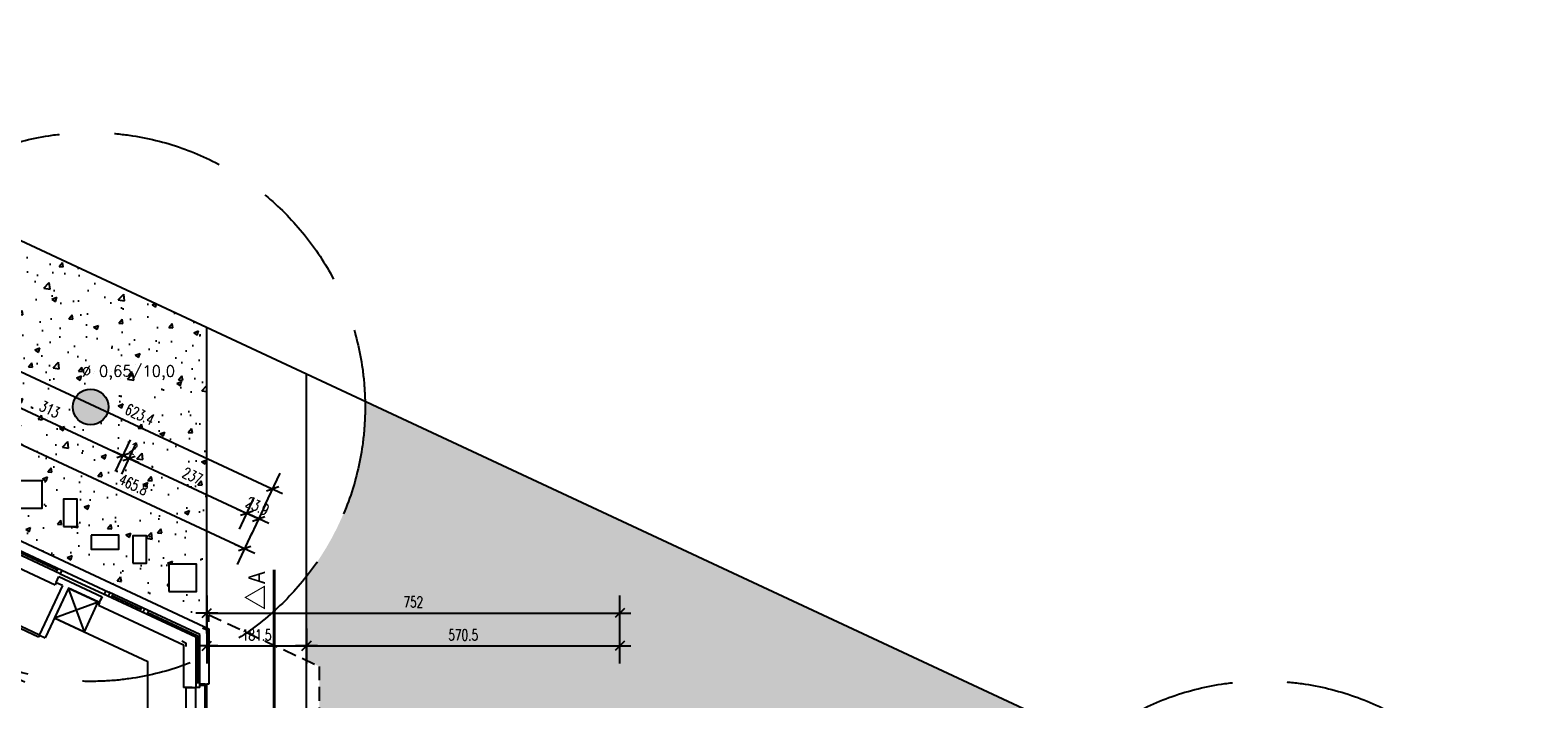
# Model space of a CAD drawing. Header units: millimetres. Extents: x -9704 to 3214, y -3659 to 2082.
# Tile 33 of 33: x 468 to 3214, y 764 to 1983. Entities that reach past the tile are written whole.
import ezdxf

# ---------------------------------------------------------------- set-up
doc = ezdxf.new("R2010")
doc.units = ezdxf.units.MM
doc.header["$LTSCALE"] = 100
for name, pattern in [('Baumkrone', [3, 2, -1]), ('Baumstamm', [0]), ('STRICHPUNKTX2', [0.2, 0.1, -0.05, 0, -0.05]), ('VERDECKT', [0.0375, 0.025, -0.0125]), ('VERDECKT2', [0.01875, 0.0125, -0.00625])]:
    doc.linetypes.add(name, pattern=pattern)
for name, color, linetype in [('A-Ansi-contin', 9, 'Continuous'), ('A-Ansi-gestrich', 9, 'VERDECKT'), ('A-Ansi-Grün', 120, 'Continuous'), ('A-Einr', 171, 'Continuous'), ('A-FenTür', 2, 'Continuous'), ('A-Schraffgrau', 254, 'Continuous'), ('A-Wand-MW', 6, 'Continuous'), ('A-Wand_Holzfassade', 41, 'Continuous'), ('A_Bem', 4, 'Continuous'), ('A_Linie-Verdeckt', 2, 'VERDECKT2'), ('MASZE', 2, 'Continuous'), ('TopographieLageplan', 7, 'Continuous')]:
    doc.layers.add(name, color=color, linetype=linetype)
doc.layers.get('0').freeze()
doc.styles.add('Arial', font='arialn.ttf')
doc.styles.add('Bem100', font='romans.shx', dxfattribs={"width": 0.7})
doc.styles.add('schwarz 2_5 r', font='SIMPLEX', dxfattribs={"width": 1.2})
doc.dimstyles.new('Bem100', dxfattribs={"dimtxt": 20, "dimasz": 0.8, "dimexe": 1.25, "dimexo": 0.625, "dimgap": 10, "dimtad": 1, "dimdec": 1, "dimdsep": 46, "dimtxsty": 'Bem100', "dimblk": 'Bem100', "dimcen": 2.5, "dimse1": 1, "dimse2": 1, "dimclrd": 256, "dimadec": 0, "dimazin": 2, "dimtfac": 1, "dimtdec": 1, "dimtix": 1, "dimtmove": 2, "dimatfit": 3, "dimldrblk": 'NONE', "dimfxl": 0, "dimlwd": -1, "dimarcsym": 0})

# ---------------------------------------------------------------- blocks, each defined once
blk = doc.blocks.new('IW11-Tür88')
for p, q in [((0, 0), (0, -11.5)), ((88.5, 0), (88.5, -11.5))]:
    blk.add_line(p, q)
at = {"layer": 'A-FenTür'}
for p, q in [((0, 0), (0, 88.5)), ((4, 0), (4, 88.4)), ((0, 0), (4, 0))]:
    blk.add_line(p, q, dxfattribs=at)
blk.add_arc((0, 0), 88.5, 0, 90, dxfattribs=at)
blk = doc.blocks.new('Bem100')
at = {"layer": 'MASZE', "linetype": 'Continuous'}
for p, q in [((0, -40), (0, 40)), ((-25, 0), (25, 0)), ((10.6, 10.6), (-10.6, -10.6))]:
    blk.add_line(p, q, dxfattribs=at)
blk = doc.blocks.new('*D211')
at = {"layer": 'A_Bem'}
blk.add_line((790.3, 860.8), (970.2, 860.8), dxfattribs=at)
at = {"layer": 'Defpoints', "color": 0}
for p in [(971, 860.8), (789.5, 707.5), (971, 707.5)]:
    blk.add_point(p, dxfattribs=at)
at = {"layer": 'A_Bem', "xscale": 0.8, "yscale": 0.8, "zscale": 0.8, "rotation": 180}
blk.add_blockref('Bem100', (789.5, 860.8), dxfattribs=at)
at = {"layer": 'A_Bem', "xscale": 0.8, "yscale": 0.8, "zscale": 0.8}
blk.add_blockref('Bem100', (971, 860.8), dxfattribs=at)
at = {"layer": 'A_Bem', "color": 0, "insert": (880.3, 880.8), "char_height": 20, "attachment_point": 5, "style": 'Bem100'}
blk.add_mtext('181.5', dxfattribs=at)
blk = doc.blocks.new('_None')
blk = doc.blocks.new('*D212')
at = {"layer": 'A_Bem'}
blk.add_line((971.8, 860.8), (1540.7, 860.8), dxfattribs=at)
at = {"layer": 'Defpoints', "color": 0}
for p in [(1541.5, 860.8), (1541.5, 723.5), (971, 707.5)]:
    blk.add_point(p, dxfattribs=at)
at = {"layer": 'A_Bem', "xscale": 0.8, "yscale": 0.8, "zscale": 0.8, "rotation": 180}
blk.add_blockref('Bem100', (971, 860.8), dxfattribs=at)
at = {"layer": 'A_Bem', "xscale": 0.8, "yscale": 0.8, "zscale": 0.8}
blk.add_blockref('Bem100', (1541.5, 860.8), dxfattribs=at)
at = {"layer": 'A_Bem', "color": 0, "insert": (1256.3, 880.8), "char_height": 20, "attachment_point": 5, "style": 'Bem100'}
blk.add_mtext('570.5', dxfattribs=at)
blk = doc.blocks.new('*D218')
at = {"layer": 'A_Bem'}
blk.add_line((437, 1234.5), (857.8, 1038.3), dxfattribs=at)
at = {"layer": 'Defpoints', "color": 0}
for p in [(367.3, 1086.9), (858.5, 1038), (789.5, 890)]:
    blk.add_point(p, dxfattribs=at)
at = {"layer": 'A_Bem', "xscale": 0.8, "yscale": 0.8, "zscale": 0.8}
for p, rotation in [((436.3, 1234.8), 155.0000000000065), ((858.5, 1038), 335.0000000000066)]:
    blk.add_blockref('Bem100', p, dxfattribs=dict(at, rotation=rotation))
at = {"layer": 'A_Bem', "color": 0, "insert": (655.9, 1154.5), "char_height": 20, "attachment_point": 5, "rotation": 335, "style": 'Bem100'}
blk.add_mtext('465.8', dxfattribs=at)
blk = doc.blocks.new('*D232')
at = {"layer": 'A_Bem'}
blk.add_line((790.3, 920.8), (1540.7, 920.8), dxfattribs=at)
at = {"layer": 'Defpoints', "color": 0}
for p in [(1541.5, 920.8), (1541.5, 723.5), (789.5, 707.5)]:
    blk.add_point(p, dxfattribs=at)
at = {"layer": 'A_Bem', "xscale": 0.8, "yscale": 0.8, "zscale": 0.8, "rotation": 180}
blk.add_blockref('Bem100', (789.5, 920.8), dxfattribs=at)
at = {"layer": 'A_Bem', "xscale": 0.8, "yscale": 0.8, "zscale": 0.8}
blk.add_blockref('Bem100', (1541.5, 920.8), dxfattribs=at)
at = {"layer": 'A_Bem', "color": 0, "insert": (1165.5, 940.8), "char_height": 20, "attachment_point": 5, "style": 'Bem100'}
blk.add_mtext('752', dxfattribs=at)
blk = doc.blocks.new('*D238')
at = {"layer": 'A_Bem'}
blk.add_line((353.6, 1339.6), (635.9, 1208), dxfattribs=at)
at = {"layer": 'Defpoints', "color": 0}
for p in [(636.6, 1207.6), (242.7, 1103.6), (526.4, 971.3)]:
    blk.add_point(p, dxfattribs=at)
at = {"layer": 'A_Bem', "xscale": 0.8, "yscale": 0.8, "zscale": 0.8}
for p, rotation in [((352.9, 1339.9), 154.9999999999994), ((636.6, 1207.6), 334.9999999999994)]:
    blk.add_blockref('Bem100', p, dxfattribs=dict(at, rotation=rotation))
at = {"layer": 'A_Bem', "color": 0, "insert": (503.2, 1291.9), "char_height": 20, "attachment_point": 5, "rotation": 335, "style": 'Bem100'}
blk.add_mtext('313', dxfattribs=at)
blk = doc.blocks.new('*D239')
at = {"layer": 'A_Bem'}
for p, q in [((635.9, 1208), (635.1, 1208.3)), ((636.6, 1207.6), (647.4, 1202.6)), ((648.2, 1202.3), (648.9, 1201.9))]:
    blk.add_line(p, q, dxfattribs=at)
at = {"layer": 'Defpoints', "color": 0}
for p in [(647.4, 1202.6), (526.4, 971.3), (537.2, 966.2)]:
    blk.add_point(p, dxfattribs=at)
at = {"layer": 'A_Bem', "xscale": 0.8, "yscale": 0.8, "zscale": 0.8}
for p, rotation in [((636.6, 1207.6), 334.9999999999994), ((647.4, 1202.6), 154.9999999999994)]:
    blk.add_blockref('Bem100', p, dxfattribs=dict(at, rotation=rotation))
at = {"layer": 'A_Bem', "color": 0, "insert": (650.5, 1223.2), "char_height": 20, "attachment_point": 5, "rotation": 335, "style": 'Bem100'}
blk.add_mtext('12', dxfattribs=at)
blk = doc.blocks.new('*D240')
at = {"layer": 'A_Bem'}
blk.add_line((648.2, 1202.3), (861.5, 1102.8), dxfattribs=at)
at = {"layer": 'Defpoints', "color": 0}
for p in [(862.2, 1102.4), (537.2, 966.2), (752, 866.1)]:
    blk.add_point(p, dxfattribs=at)
at = {"layer": 'A_Bem', "xscale": 0.8, "yscale": 0.8, "zscale": 0.8}
for p, rotation in [((647.4, 1202.6), 154.9999999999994), ((862.2, 1102.4), 334.9999999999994)]:
    blk.add_blockref('Bem100', p, dxfattribs=dict(at, rotation=rotation))
at = {"layer": 'A_Bem', "color": 0, "insert": (763.3, 1170.6), "char_height": 20, "attachment_point": 5, "rotation": 335, "style": 'Bem100'}
blk.add_mtext('237', dxfattribs=at)
blk = doc.blocks.new('*D241')
at = {"layer": 'A_Bem'}
for p, q in [((861.5, 1102.8), (860.8, 1103.1)), ((862.2, 1102.4), (883.9, 1092.3)), ((884.6, 1092), (885.3, 1091.7))]:
    blk.add_line(p, q, dxfattribs=at)
at = {"layer": 'Defpoints', "color": 0}
for p in [(883.9, 1092.3), (789.5, 890), (752, 866.1)]:
    blk.add_point(p, dxfattribs=at)
at = {"layer": 'A_Bem', "xscale": 0.8, "yscale": 0.8, "zscale": 0.8}
for p, rotation in [((862.2, 1102.4), 334.9999999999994), ((883.9, 1092.3), 154.9999999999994)]:
    blk.add_blockref('Bem100', p, dxfattribs=dict(at, rotation=rotation))
at = {"layer": 'A_Bem', "color": 0, "insert": (881.5, 1115.5), "char_height": 20, "attachment_point": 5, "rotation": 335, "style": 'Bem100'}
blk.add_mtext('23.9', dxfattribs=at)
blk = doc.blocks.new('*D244')
at = {"layer": 'A_Bem'}
blk.add_line((345, 1409.8), (908.5, 1147.1), dxfattribs=at)
at = {"layer": 'Defpoints', "color": 0}
for p in [(224.5, 1153.4), (909.2, 1146.7), (789.5, 890)]:
    blk.add_point(p, dxfattribs=at)
at = {"layer": 'A_Bem', "xscale": 0.8, "yscale": 0.8, "zscale": 0.8}
for p, rotation in [((344.3, 1410.2), 154.9999999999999), ((909.2, 1146.7), 334.9999999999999)]:
    blk.add_blockref('Bem100', p, dxfattribs=dict(at, rotation=rotation))
at = {"layer": 'A_Bem', "color": 0, "insert": (667.1, 1282.5), "char_height": 20, "attachment_point": 5, "rotation": 335, "style": 'Bem100'}
blk.add_mtext('623.4', dxfattribs=at)

msp = doc.modelspace()

# ---------------------------------------------------------------- hatches: boundary and pattern name
at = {"layer": 'A-Schraffgrau'}
h = msp.add_hatch(dxfattribs=at)
h.set_pattern_fill('AR-CONC,_O', color=256, scale=0.5)
h.set_pattern_definition([(50, (0, 0), (91.0923, -7.9695), [9.525, -104.775]), (355, (0, 0), (-17.6214, 95.5283), [7.62, -83.82]), (100.451, (7.59, -0.66), (73.4713, 87.5583), [8.095, -89.045]), (46.184, (0, 25.4), (135.5395, -21.021), [14.2875, -157.1625]), (96.636, (11.3, 23.65), (118.702, 123.713), [12.143, -133.567]), (351.184, (0, 25.4), (118.702, 123.713), [11.43, -125.73]), (21, (12.7, 19.05), (75.8074, -51.1328), [9.525, -104.775]), (326, (12.7, 19.05), (30.901, 92.094), [7.62, -83.82]), (71.4514, (19.02, 14.79), (106.7082, 40.9614), [8.095, -89.045]), (37.5, (0, 0), (1.5443, 42.2775), [0, -82.804, 0, -85.09, 0, -84.1375]), (7.5, (0, 0), (33.4098, 50.0903), [0, -48.514, 0, -80.899, 0, -32.0675]), (327.5, (-28.32, 0), (67.7953, -2.8644), [0, -31.75, 0, -99.06, 0, -131.445]), (317.5, (-41.02, 0), (74.0646, 12.7132), [0, -41.275, 0, -65.786, 0, -93.345])])
h.paths.add_polyline_path([(224.53, 1153.43), (367.32, 1086.85), (368.8, 1090.02), (789.5, 893.85), (789.5, 1441.02), (435.88, 1606.12)])
h.paths.add_polyline_path([(545.16, 1296.15, -1), (610.16, 1296.15, -1)], flags=16)
h.paths.add_polyline_path([(489.42, 1161.55), (489.42, 1111.55), (439.42, 1111.55), (439.42, 1161.55)], flags=16)
h.paths.add_polyline_path([(401.59, 1185.35), (401.59, 1160.35), (351.59, 1160.35), (351.59, 1185.35)], flags=16)
h.paths.add_polyline_path([(528.02, 1128.46), (553.02, 1128.46), (553.02, 1078.46), (528.02, 1078.46)], flags=16)
h.paths.add_polyline_path([(314.83, 1219.99), (314.83, 1169.99), (289.83, 1169.99), (289.83, 1219.99)], flags=16)
h.paths.add_polyline_path([(578.85, 1062.37), (628.85, 1062.37), (628.85, 1037.37), (578.85, 1037.37)], flags=16)
h.paths.add_polyline_path([(654.72, 1061.34), (679.72, 1061.34), (679.72, 1011.34), (654.72, 1011.34)], flags=16)
h.paths.add_polyline_path([(720.31, 1010.04), (770.31, 1010.04), (770.31, 960.04), (720.31, 960.04)], flags=16)
h.paths.add_polyline_path([(554.29, 1337.31), (750.48, 1337.31), (750.48, 1383.03), (554.29, 1383.03)], flags=24)
h = msp.add_hatch(color=256, dxfattribs=at)
h.dxf.hatch_style = 1
edge = h.paths.add_edge_path()
edge.add_arc((577.66, 1296.15), 32.5, 0, 360)
h = msp.add_hatch(dxfattribs=at)
h.set_pattern_fill('AR-CONC,_O', color=256, scale=0.5)
h.set_pattern_definition([(50, (0, 0), (91.0923, -7.9695), [9.525, -104.775]), (355, (0, 0), (-17.6214, 95.5283), [7.62, -83.82]), (100.451, (7.59, -0.66), (73.4713, 87.5583), [8.095, -89.045]), (46.1842, (0, 25.4), (135.5395, -21.021), [14.2875, -157.1625]), (96.6356, (11.3, 23.65), (118.702, 123.713), [12.1425, -133.5675]), (351.184, (0, 25.4), (118.7023, 123.7126), [11.43, -125.73]), (21, (12.7, 19.05), (75.8074, -51.1328), [9.525, -104.775]), (326, (12.7, 19.05), (30.901, 92.094), [7.62, -83.82]), (71.4514, (19.02, 14.79), (106.7082, 40.9614), [8.095, -89.045]), (37.5, (0, 0), (1.5443, 42.27752), [0, -82.804, 0, -85.09, 0, -84.1375]), (7.5, (0, 0), (33.40983, 50.0903), [0, -48.514, 0, -80.899, 0, -32.0675]), (327.5, (-28.32, 0), (67.7953, -2.86437), [0, -31.75, 0, -99.06, 0, -131.445]), (317.5, (-41.02, 0), (74.0646, 12.7132), [0, -41.275, 0, -65.786, 0, -93.345])])
h.paths.add_polyline_path([(2907.28, -164.06, -0.5359962), (2213.81, 296.99, -0.2283815), (2402.27, 688.07), (1077.56, 1306.54, -0.0051922), (1077.66, 1296.15, -0.1679014), (971, 987.47), (971, 834.46), (994.5, 823.5), (994.5, 723.5), (1541.5, 723.5), (1541.5, 621.5), (1966.5, 621.5), (1966.5, 111.75), (1791.5, 111.75), (1791.5, -314.86), (1566.5, -314.86), (1566.5, -954.21), (1605.96, -971.3), (1591.65, -1004.33), (967.5, -734), (967.5, -518.31), (967.5, -314.62), (967.5, -237.5), (943.5, -237.5), (-52.5, -237.5), (-52.5, 200.5), (-496.04, 200.5), (-496.04, 672.94), (-894.82, 858.9), (-1243.81, 110.48), (-717.09, -117.66), (1104.39, -906.6), (2177.09, -1371.22), (2316.57, -1431.63)])
h.paths.add_polyline_path([(1944.35, -333.71), (1894.35, -333.71), (1894.35, -283.71), (1944.35, -283.71)], flags=16)
h.paths.add_polyline_path([(1911.36, -253.51), (1861.36, -253.51), (1861.36, -228.51), (1911.36, -228.51)], flags=16)
h.paths.add_polyline_path([(1885.33, -202.65), (1860.33, -202.65), (1860.33, -152.65), (1885.33, -152.65)], flags=16)
h.paths.add_polyline_path([(1865.19, -335.01), (1865.19, -385.01), (1840.19, -385.01), (1840.19, -335.01)], flags=16)
h.paths.add_polyline_path([(1900.54, -40.62), (1850.54, -40.62), (1850.54, 9.38), (1900.54, 9.38)], flags=16)
h.paths.add_polyline_path([(1802.9, -361.04), (1802.9, -386.04), (1752.9, -386.04), (1752.9, -361.04)], flags=16)
h.paths.add_polyline_path([(1956.87, 60.89), (1906.87, 60.89), (1906.87, 85.89), (1956.87, 85.89)], flags=16)
h.paths.add_polyline_path([(1727.06, -401.34), (1727.06, -451.34), (1702.06, -451.34), (1702.06, -401.34)], flags=16)
h.paths.add_polyline_path([(1663.46, -368.24), (1663.46, -418.24), (1613.46, -418.24), (1613.46, -368.24)], flags=16)
h.paths.add_polyline_path([(3143.19, 342.15), (2402.27, 688.07, 0.2283815), (2213.81, 296.99, 0.5359962), (2907.28, -164.06)])
h.paths.add_polyline_path([(2688.81, 296.99, -1), (2738.81, 296.99, -1)], flags=17)
h.paths.add_polyline_path([(-750.82, 701.56), (-709.13, 682.12), (-721.81, 654.93), (-763.5, 674.37)], flags=24)
h.paths.add_polyline_path([(2688.53, 334.58), (2933.77, 334.58), (2933.77, 391.72), (2688.53, 391.72)], flags=24)

# ---------------------------------------------------------------- linework, layer by layer
at = {"layer": 'A-Ansi-contin'}
for p, q in [((368.8, 1090.02), (792.99, 892.22)), ((343.92, 1050.87), (512.95, 972.05)), ((515.06, 976.58), (512.95, 972.05)), ((593.87, 939.83), (591.75, 935.3)), ((591.75, 935.3), (747, 862.91)), ((792.99, 892.22), (792.99, 791.28)), ((747, 862.91), (747, 785.28)), ((762.5, 785.28), (747, 785.28)), ((793, 791.28), (789.5, 791.28))]:
    msp.add_line(p, q, dxfattribs=at)
at = {"layer": 'A-Ansi-gestrich', "ltscale": 10}
for p, q in [((792.99, 917.47), (994.5, 823.5)), ((792.99, 904.84), (792.99, 917.47)), ((994.5, 723.5), (994.5, 823.5))]:
    msp.add_line(p, q, dxfattribs=at)
at = {"layer": 'A-Ansi-Grün'}
for p, q in [((789.5, 893.85), (789.5, 1441.02)), ((971, 723.5), (971, 1356.28))]:
    msp.add_line(p, q, dxfattribs=at)
for points in [[(-1243.81, 110.48), (-370.77, 1982.72), (3143.19, 342.15), (2316.57, -1431.63), (2177.09, -1371.22), (1104.39, -906.6), (-717.09, -117.66)], [(439.42, 1111.55), (489.42, 1111.55), (489.42, 1161.55), (439.42, 1161.55)], [(528.02, 1078.46), (553.02, 1078.46), (553.02, 1128.46), (528.02, 1128.46)], [(578.85, 1062.37), (578.85, 1037.37), (628.85, 1037.37), (628.85, 1062.37)], [(654.72, 1011.34), (679.72, 1011.34), (679.72, 1061.34), (654.72, 1061.34)], [(720.31, 960.04), (770.31, 960.04), (770.31, 1010.04), (720.31, 1010.04)]]:
    msp.add_lwpolyline(points, close=True, dxfattribs=at)
at = {"layer": 'A-Einr'}
for p, q in [((566.24, 886.51), (537.22, 966.25)), ((566.24, 886.51), (537.22, 966.25)), ((511.87, 911.87), (591.6, 940.89)), ((511.87, 911.87), (591.6, 940.89)), ((511.45, 912.06), (682, 832.53)), ((682, 517.5), (682, 832.53))]:
    msp.add_line(p, q, dxfattribs=at)
msp.add_lwpolyline([(511.87, 911.87), (566.24, 886.51), (591.6, 940.89), (537.22, 966.25)], close=True, dxfattribs=at)
msp.add_lwpolyline([(511.87, 911.87), (566.24, 886.51), (591.6, 940.89), (537.22, 966.25)], close=True, dxfattribs=at)
at = {"layer": 'A-FenTür'}
for p, q in [((516.23, 999.21), (406.11, 1050.56)), ((517.71, 1002.38), (514.75, 996.04)), ((522.46, 992.44), (608.06, 952.52)), ((525.41, 998.79), (611.02, 958.86)), ((603.09, 954.89), (606.06, 961.23)), ((598.73, 950.26), (595.77, 943.91)), ((608.06, 952.52), (769.5, 877.24)), ((610.34, 951.5), (613.3, 957.84)), ((776.5, 881.59), (611.02, 958.86)), ((615.77, 948.96), (618.74, 955.3)), ((617.24, 952.1), (669.49, 927.74)), ((668.01, 924.57), (670.97, 930.91)), ((673.45, 922.03), (676.41, 928.38)), ((680.7, 918.65), (683.66, 925)), ((682.18, 921.82), (773, 879.47)), ((773, 879.47), (773, 793.78)), ((776.5, 785.28), (776.5, 881.59)), ((769.5, 877.24), (769.5, 785.28)), ((762.5, 785.28), (769.5, 785.28)), ((776.5, 793.78), (769.5, 793.78)), ((776.5, 785.28), (769.5, 785.28))]:
    msp.add_line(p, q, dxfattribs=at)
msp.add_lwpolyline([(356.39, 1077.61), (525.41, 998.79), (522.46, 992.44), (353.43, 1071.26), (356.39, 1077.61)], dxfattribs=at)
at = {"layer": 'A-Wand-MW'}
for p, q in [((484.54, 880.48), (526.8, 971.11)), ((537.22, 966.25), (494.96, 875.62)), ((515.06, 976.58), (519.92, 987.01)), ((515.06, 976.58), (526.39, 971.3)), ((519.92, 987.01), (598.73, 950.26)), ((537.22, 966.25), (593.87, 939.83)), ((593.87, 939.83), (598.73, 950.26)), ((484.54, 880.48), (494.96, 875.62)), ((752, 427.5), (752, 785.28)), ((752, 785.28), (769.5, 785.28)), ((769.5, 700.5), (769.5, 785.28))]:
    msp.add_line(p, q, dxfattribs=at)
at = {"layer": 'A-Wand_Holzfassade'}
for p, q in [((781.36, 893.78), (789.5, 889.99)), ((789.5, 883.47), (789.5, 889.99)), ((743.86, 869.89), (752, 866.1)), ((752, 859.58), (752, 866.1)), ((786.5, 707.5), (786.5, 791.28)), ((786.5, 791.28), (789.5, 791.28)), ((789.5, 707.5), (789.5, 791.28))]:
    msp.add_line(p, q, dxfattribs=at)
msp.add_lwpolyline([(776.5, 789.28), (786.5, 789.28), (786.5, 791.28), (776.5, 791.28)], close=True, dxfattribs=at)
at = {"layer": 'A_Linie-Verdeckt', "linetype": 'STRICHPUNKTX2', "ltscale": 5, "const_width": 5}
msp.add_lwpolyline([(912, 999.78), (912, -229.77)], dxfattribs=at)
at = {"layer": 'A_Linie-Verdeckt', "const_width": 2}
msp.add_lwpolyline([(859.45, 949.22), (894.09, 969.22), (894.09, 929.22)], close=True, dxfattribs=at)
at = {"layer": 'TopographieLageplan', "linetype": 'Baumkrone'}
for centre in [(577.66, 1296.15), (2713.81, 296.99)]:
    msp.add_circle(centre, 500, dxfattribs=at)
at = {"layer": 'TopographieLageplan', "linetype": 'Baumstamm'}
msp.add_circle((577.66, 1296.15), 32.5, dxfattribs=at)

# ---------------------------------------------------------------- block references
at = {"layer": 'A-FenTür', "xscale": -1, "rotation": 64.99999999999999}
msp.add_blockref('IW11-Tür88', (484.54, 880.48), dxfattribs=at)

# ---------------------------------------------------------------- texts
at = {"layer": 'A_Linie-Verdeckt', "linetype": 'STRICHPUNKTX2', "ltscale": 5, "insert": (865.07, 996.59), "char_height": 30, "width": 345.3333, "attachment_point": 3, "rotation": 90, "style": 'Arial'}
msp.add_mtext('A', dxfattribs=at)
at = {"layer": 'TopographieLageplan', "style": 'schwarz 2_5 r'}
msp.add_text('%%c 0,65/10,0', height=20, dxfattribs=at).set_placement((561.91, 1351.6))

# ---------------------------------------------------------------- dimensions: what is measured, and where the dimension line sits
at = {"layer": 'A_Bem'}
dim = msp.add_linear_dim(base=(909.22, 1146.72), p1=(224.53, 1153.43), p2=(789.5, 889.99), angle=155, dimstyle='Bem100', dxfattribs=at)
dim.commit()
dim.dimension.update_dxf_attribs({"geometry": '*D244', "text_midpoint": (667.08, 1282.52), "dimtype": 160})
for base, p1, p2, picture, middle in [((636.5972, 1207.6446), (242.6733, 1103.5986), (526.388, 971.3003), '*D238', (503.1922, 1291.9199)), ((858.5, 1037.97), (367.32, 1086.85), (789.5, 889.99), '*D218', (655.87, 1154.52)), ((647.4325, 1202.592), (526.388, 971.3003), (537.2234, 966.2477), '*D239', (650.4672, 1223.2445)), ((862.21, 1102.44), (537.22, 966.25), (752, 866.1), '*D240', (763.27, 1170.64)), ((883.86, 1092.34), (752, 866.1), (789.5, 889.99), '*D241', (881.49, 1115.52))]:
    dim = msp.add_linear_dim(base=base, p1=p1, p2=p2, angle=155, dimstyle='Bem100', dxfattribs=at)
    dim.commit()
    dim.dimension.update_dxf_attribs({"geometry": picture, "text_midpoint": middle})
for base, p1, p2, picture, middle in [((1541.5, 920.76), (789.5, 707.5), (1541.5, 723.5), '*D232', (1165.5, 940.76)), ((971, 860.76), (789.5, 707.5), (971, 707.5), '*D211', (880.25, 880.76)), ((1541.5, 860.76), (971, 707.5), (1541.5, 723.5), '*D212', (1256.25, 880.76))]:
    dim = msp.add_linear_dim(base=base, p1=p1, p2=p2, dimstyle='Bem100', dxfattribs=at)
    dim.commit()
    dim.dimension.update_dxf_attribs({"geometry": picture, "text_midpoint": middle})

doc.saveas('drawing.dxf')
